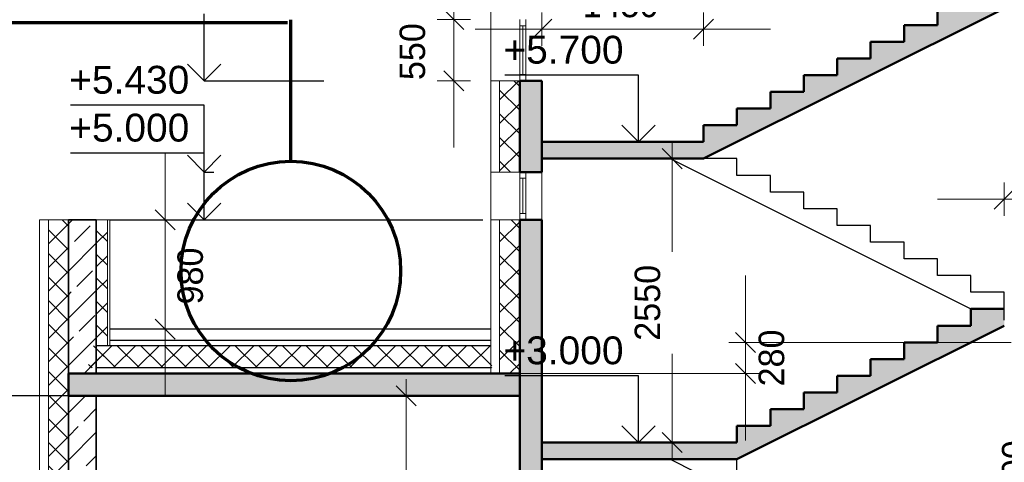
# Model space of a CAD drawing. Header units: millimetres. Extents: x 263826 to 1585445, y -423071 to 70137.
# Tile 247 of 256: x 521847 to 530684, y -87608 to -83633. Entities that reach past the tile are written whole.
import ezdxf

# ---------------------------------------------------------------- set-up
doc = ezdxf.new("R2010")
doc.units = ezdxf.units.MM
doc.layers.add('Standard', color=7, linetype='Continuous', lineweight=25)
doc.styles.add('ARIAL', font='arial.ttf')
doc.styles.add('Century Gothic', font='GOTHIC.TTF')
doc.styles.get("Standard").update_dxf_attribs({"font": 'arial.ttf'})
doc.dimstyles.new('DIMSTYLE_4', dxfattribs={"dimtxt": 229, "dimasz": 300, "dimexe": 0, "dimexo": 0, "dimgap": 114.5, "dimtad": 2, "dimdec": 0, "dimrnd": 1, "dimzin": 12, "dimdsep": 46, "dimtxsty": 'Century Gothic', "dimblk1": 'ALL_ML_STRICH', "dimblk2": 'ALL_ML_STRICH', "dimsah": 1, "dimcen": 0, "dimclrd": 256, "dimclre": 256, "dimclrt": 256, "dimadec": 0, "dimazin": 0, "dimtfac": 1, "dimtdec": 0, "dimtix": 1, "dimtmove": 2, "dimatfit": 3, "dimfxl": 0, "dimtzin": 0, "dimlwd": 0, "dimlwe": 13, "dimarcsym": 0})
doc.dimstyles.new('DIMSTYLE_5', dxfattribs={"dimtxt": 229, "dimasz": 300, "dimexe": 0, "dimexo": 0, "dimgap": 114.5, "dimtad": 0, "dimdec": 0, "dimrnd": 1, "dimzin": 12, "dimdsep": 46, "dimtxsty": 'Century Gothic', "dimblk1": 'ALL_ML_STRICH', "dimblk2": 'ALL_ML_STRICH', "dimsah": 1, "dimcen": 0, "dimclrd": 256, "dimclre": 256, "dimclrt": 256, "dimadec": 0, "dimazin": 0, "dimtfac": 1, "dimtdec": 0, "dimtix": 1, "dimtmove": 2, "dimatfit": 3, "dimfxl": 0, "dimtzin": 0, "dimlwd": 0, "dimlwe": 13, "dimarcsym": 0})
doc.dimstyles.get("Standard").update_dxf_attribs({"dimtxt": 0.18, "dimasz": 0.18, "dimexe": 0.18, "dimexo": 0.0625, "dimgap": 0.09, "dimtad": 0, "dimtih": 1, "dimtoh": 1, "dimdec": 4, "dimzin": 0, "dimdsep": 46, "dimtxsty": 'Standard', "dimcen": 0.09, "dimadec": 0, "dimazin": 0, "dimtfac": 1, "dimtdec": 4, "dimtofl": 0, "dimtmove": 0, "dimatfit": 3, "dimfxl": 1, "dimtolj": 1, "dimtzin": 0, "dimarcsym": 0})
pattern_1 = [(45, (277473.13, 108835.89), (-106.06602, 106.06602), []), (135, (277473.13, 108835.89), (-106.06602, -106.06602), [])]
pattern_2 = [(45, (277473.13, 108835.9), (-212.13203, 212.13203), []), (45, (277367.07, 108941.95), (-212.13203, 212.13203), [200, -70])]

# ---------------------------------------------------------------- blocks, each defined once
blk = doc.blocks.new('СЛОЖНЫЙ_ОБЪЕКТ_8')
at = {"layer": 'Standard', "color": 7, "linetype": 'Continuous', "lineweight": 50, "transparency": 33554687}
for p, q in [((253211.1, -195066.8), (252911.1, -195066.8)), ((252911.1, -195066.8), (252911.1, -195216.8)), ((250811.1, -196416.8), (253211.1, -195216.8)), ((252911.1, -195216.8), (252611.1, -195216.8)), ((252611.1, -195216.8), (252611.1, -195366.8)), ((252611.1, -195366.8), (252311.1, -195366.8)), ((252311.1, -195366.8), (252311.1, -195516.8)), ((252311.1, -195516.8), (252011.1, -195516.8)), ((252011.1, -195516.8), (252011.1, -195666.8)), ((252011.1, -195666.8), (251711.1, -195666.8)), ((251711.1, -195666.8), (251711.1, -195816.8)), ((251711.1, -195816.8), (251411.1, -195816.8)), ((251411.1, -195816.8), (251411.1, -195966.8)), ((251411.1, -195966.8), (251111.1, -195966.8)), ((251111.1, -195966.8), (251111.1, -196116.8)), ((251111.1, -196116.8), (250811.1, -196116.8)), ((250811.1, -196116.8), (250811.1, -196266.8))]:
    blk.add_line(p, q, dxfattribs=at)
blk = doc.blocks.new('СЛОЖНЫЙ_ОБЪЕКТ_9')
at = {"layer": 'Standard', "color": 7, "linetype": 'Continuous', "lineweight": 25, "transparency": 33554687}
for p, q in [((250211.1, -193716.8), (252911.1, -195066.8)), ((250811.1, -193716.8), (250511.1, -193716.8)), ((250811.1, -193866.8), (250811.1, -193716.8)), ((251111.1, -193866.8), (250811.1, -193866.8)), ((251111.1, -194016.8), (251111.1, -193866.8)), ((251411.1, -194016.8), (251111.1, -194016.8)), ((251411.1, -194166.8), (251411.1, -194016.8)), ((251711.1, -194166.8), (251411.1, -194166.8)), ((251711.1, -194316.8), (251711.1, -194166.8)), ((252011.1, -194316.8), (251711.1, -194316.8)), ((252011.1, -194466.8), (252011.1, -194316.8)), ((252311.1, -194466.8), (252011.1, -194466.8)), ((252311.1, -194616.8), (252311.1, -194466.8)), ((252611.1, -194616.8), (252311.1, -194616.8)), ((252611.1, -194766.8), (252611.1, -194616.8)), ((252911.1, -194766.8), (252611.1, -194766.8)), ((252911.1, -194916.8), (252911.1, -194766.8)), ((253211.1, -194916.8), (252911.1, -194916.8)), ((253211.1, -195166.8), (253211.1, -194916.8))]:
    blk.add_line(p, q, dxfattribs=at)
blk = doc.blocks.new('ALL_ML_STRICH')
at = {"color": 0, "linetype": 'ByBlock', "lineweight": -2}
for p, q in [((-0.3, -0.3), (0.3, 0.3)), ((0, -0.5), (0, 0.5)), ((-1, 0), (0.5, 0))]:
    blk.add_line(p, q, dxfattribs=at)
blk = doc.blocks.new('*D2356')
at = {"layer": 'DEFPOINTS', "color": 0, "linetype": 'Continuous', "lineweight": 0, "transparency": 16777216}
for p in [(530684.2, -85244.3), (532184.2, -85244.3), (532184.2, -85544.3)]:
    blk.add_point(p, dxfattribs=at)
at = {"layer": 'Standard', "color": 218, "linetype": 'Continuous', "lineweight": 0, "transparency": 16777216}
for p, q in [((530384.2, -85244.3), (530084.2, -85244.3)), ((530684.2, -85244.3), (532184.2, -85244.3)), ((532484.2, -85244.3), (532784.2, -85244.3))]:
    blk.add_line(p, q, dxfattribs=at)
at = {"layer": 'Standard', "color": 218, "linetype": 'Continuous', "lineweight": 13, "transparency": 16777216}
blk.add_line((532184.2, -85544.3), (532184.2, -85244.3), dxfattribs=at)
at = {"layer": 'Standard', "color": 218, "linetype": 'Continuous', "lineweight": 0, "transparency": 16777216, "xscale": 300, "yscale": 300, "zscale": 300}
blk.add_blockref('ALL_ML_STRICH', (530684.2, -85244.3), dxfattribs=at)
at = {"layer": 'Standard', "color": 218, "linetype": 'Continuous', "lineweight": 0, "transparency": 16777216, "xscale": 300, "yscale": 300, "zscale": 300, "rotation": 180}
blk.add_blockref('ALL_ML_STRICH', (532184.2, -85244.3), dxfattribs=at)
at = {"layer": 'Standard', "color": 218, "linetype": 'Continuous', "lineweight": 13, "transparency": 16777216, "insert": (531414.5, -85024.1), "char_height": 229, "width": 654.286, "attachment_point": 5, "style": 'Century Gothic'}
blk.add_mtext('1500', dxfattribs=at)
blk = doc.blocks.new('*D2362')
at = {"layer": 'DEFPOINTS', "color": 0, "linetype": 'Continuous', "lineweight": 0, "transparency": 16777216}
for p in [(526534.2, -83718), (527984.2, -83718), (527984.2, -83718)]:
    blk.add_point(p, dxfattribs=at)
at = {"layer": 'Standard', "color": 218, "linetype": 'Continuous', "lineweight": 0, "transparency": 16777216}
for p, q in [((526234.2, -83718), (525934.2, -83718)), ((526534.2, -83718), (527984.2, -83718)), ((528284.2, -83718), (528584.2, -83718))]:
    blk.add_line(p, q, dxfattribs=at)
at = {"layer": 'Standard', "color": 218, "linetype": 'Continuous', "lineweight": 0, "transparency": 16777216, "xscale": 300, "yscale": 300, "zscale": 300}
blk.add_blockref('ALL_ML_STRICH', (526534.2, -83718), dxfattribs=at)
at = {"layer": 'Standard', "color": 218, "linetype": 'Continuous', "lineweight": 0, "transparency": 16777216, "xscale": 300, "yscale": 300, "zscale": 300, "rotation": 180}
blk.add_blockref('ALL_ML_STRICH', (527984.2, -83718), dxfattribs=at)
at = {"layer": 'Standard', "color": 218, "linetype": 'Continuous', "lineweight": 13, "transparency": 16777216, "insert": (527239.5, -83497.7), "char_height": 229, "width": 654.286, "attachment_point": 5, "style": 'Century Gothic'}
blk.add_mtext('1450', dxfattribs=at)
blk = doc.blocks.new('*D2348')
at = {"layer": 'DEFPOINTS', "color": 0, "linetype": 'Continuous', "lineweight": 0, "transparency": 16777216}
for p in [(523152.3, -85430.9), (523152.3, -85430.9), (523152.3, -86410.9)]:
    blk.add_point(p, dxfattribs=at)
at = {"layer": 'Standard', "color": 218, "linetype": 'Continuous', "lineweight": 0, "transparency": 16777216}
for p, q in [((523152.3, -85130.9), (523152.3, -84830.9)), ((523152.3, -86410.9), (523152.3, -85430.9)), ((523152.3, -86710.9), (523152.3, -87010.9))]:
    blk.add_line(p, q, dxfattribs=at)
at = {"layer": 'Standard', "color": 218, "linetype": 'Continuous', "lineweight": 0, "transparency": 16777216, "xscale": 300, "yscale": 300, "zscale": 300}
for p, rotation in [((523152.3, -85430.9), 270), ((523152.3, -86410.9), 90)]:
    blk.add_blockref('ALL_ML_STRICH', p, dxfattribs=dict(at, rotation=rotation))
at = {"layer": 'Standard', "color": 218, "linetype": 'Continuous', "lineweight": 13, "transparency": 16777216, "insert": (523378.3, -85934.8), "char_height": 229, "width": 490.714, "attachment_point": 5, "rotation": 90, "style": 'Century Gothic'}
blk.add_mtext('980', dxfattribs=at)
blk = doc.blocks.new('*D2299')
at = {"layer": 'DEFPOINTS', "color": 0, "linetype": 'Continuous', "lineweight": 0, "transparency": 16777216}
for p in [(525742.6, -83630.9), (525742.6, -83630.9), (525742.6, -84180.9)]:
    blk.add_point(p, dxfattribs=at)
at = {"layer": 'Standard', "color": 218, "linetype": 'Continuous', "lineweight": 0, "transparency": 16777216}
for p, q in [((525742.6, -83330.9), (525742.6, -83030.9)), ((525742.6, -84180.9), (525742.6, -83630.9)), ((525742.6, -84480.9), (525742.6, -84780.9))]:
    blk.add_line(p, q, dxfattribs=at)
at = {"layer": 'Standard', "color": 218, "linetype": 'Continuous', "lineweight": 0, "transparency": 16777216, "xscale": 300, "yscale": 300, "zscale": 300}
for p, rotation in [((525742.6, -83630.9), 270), ((525742.6, -84180.9), 90)]:
    blk.add_blockref('ALL_ML_STRICH', p, dxfattribs=dict(at, rotation=rotation))
at = {"layer": 'Standard', "color": 218, "linetype": 'Continuous', "lineweight": 13, "transparency": 16777216, "insert": (525372.4, -83919.8), "char_height": 229, "width": 490.714, "attachment_point": 5, "rotation": 90, "style": 'Century Gothic'}
blk.add_mtext('550', dxfattribs=at)
blk = doc.blocks.new('*D2300')
at = {"layer": 'DEFPOINTS', "color": 0, "linetype": 'Continuous', "lineweight": 0, "transparency": 16777216}
for p in [(525742.6, -82430.9), (525742.6, -82430.9), (525742.6, -83630.9)]:
    blk.add_point(p, dxfattribs=at)
at = {"layer": 'Standard', "color": 218, "linetype": 'Continuous', "lineweight": 0, "transparency": 16777216}
for p, q in [((525742.6, -82130.9), (525742.6, -81830.9)), ((525742.6, -83630.9), (525742.6, -82430.9)), ((525742.6, -83930.9), (525742.6, -84230.9))]:
    blk.add_line(p, q, dxfattribs=at)
at = {"layer": 'Standard', "color": 218, "linetype": 'Continuous', "lineweight": 0, "transparency": 16777216, "xscale": 300, "yscale": 300, "zscale": 300}
for p, rotation in [((525742.6, -82430.9), 270), ((525742.6, -83630.9), 90)]:
    blk.add_blockref('ALL_ML_STRICH', p, dxfattribs=dict(at, rotation=rotation))
at = {"layer": 'Standard', "color": 218, "linetype": 'Continuous', "lineweight": 13, "transparency": 16777216, "insert": (525522.4, -83050.7), "char_height": 229, "width": 654.286, "attachment_point": 5, "rotation": 90, "style": 'Century Gothic'}
blk.add_mtext('1200', dxfattribs=at)
blk = doc.blocks.new('COMPLEX_ELEVATIONDIM_6')
at = {"layer": 'Standard', "color": 7, "linetype": 'Continuous', "lineweight": 25, "transparency": 33554687}
for p, q in [((246029.5, -193016.8), (246029.5, -192416.8)), ((246029.5, -193016.8), (245879.5, -192866.8)), ((246029.5, -193016.8), (246179.5, -192866.8)), ((246029.5, -193016.8), (246029.5, -193016.8)), ((246029.5, -193016.8), (246029.5, -193016.8)), ((246029.5, -193016.8), (247103.7, -193016.8)), ((246029.5, -193016.8), (246029.5, -193016.8)), ((246029.5, -193016.8), (246029.5, -193016.8)), ((246029.5, -193236.8), (244829.5, -193236.8)), ((246029.5, -193836.8), (246029.5, -193236.8)), ((246029.5, -193666.8), (244829.5, -193666.8)), ((246029.5, -193836.8), (245879.5, -193686.8)), ((246029.5, -194266.8), (246029.5, -193666.8)), ((246029.5, -193836.8), (246179.5, -193686.8)), ((246029.5, -193836.8), (246029.5, -193836.8)), ((246029.5, -193836.8), (246029.5, -193836.8)), ((246029.5, -193836.8), (246116.6, -193836.8)), ((246029.5, -193836.8), (246029.5, -193836.8)), ((246029.5, -193836.8), (246029.5, -193836.8)), ((246029.5, -194266.8), (245879.5, -194116.8)), ((246029.5, -194266.8), (246179.5, -194116.8)), ((246029.5, -194266.8), (246029.5, -194266.8)), ((246029.5, -194266.8), (246029.5, -194266.8)), ((246029.5, -194266.8), (246116.6, -194266.8)), ((246029.5, -194266.8), (246029.5, -194266.8)), ((246029.5, -194266.8), (246029.5, -194266.8))]:
    blk.add_line(p, q, dxfattribs=at)
at = {"layer": 'Standard', "color": 7, "linetype": 'Continuous', "lineweight": 25, "transparency": 33554687, "char_height": 250, "width": 1202.212, "attachment_point": 7, "style": 'ARIAL'}
for s, insert in [('\\W1.00;+5.430', (244818.3, -193136.8)), ('\\W1.00;+5.000', (244818.3, -193566.8))]:
    blk.add_mtext(s, dxfattribs=dict(at, insert=insert))
blk = doc.blocks.new('СЛОЖНЫЙ_ОБЪЕКТ_77')
at = {"layer": 'Standard', "linetype": 'Continuous', "lineweight": 25, "true_color": 0xf1f1f1, "transparency": 33554687}
blk.add_hatch(color=7, dxfattribs=at).paths.add_polyline_path([(253211.1, -192216.8), (252911.1, -192216.8), (252911.1, -192366.8), (252611.1, -192366.8), (252611.1, -192516.8), (252311.1, -192516.8), (252311.1, -192666.8), (252011.1, -192666.8), (252011.1, -192816.8), (251711.1, -192816.8), (251711.1, -192966.8), (251411.1, -192966.8), (251411.1, -193116.8), (251111.1, -193116.8), (251111.1, -193266.8), (250811.1, -193266.8), (250811.1, -193416.8), (250511.1, -193416.8), (250511.1, -193566.8), (249061.1, -193566.8), (249061.1, -193716.8), (250511.1, -193716.8), (253251.1, -192346.8), (253211.1, -192366.8)])
at = {"layer": 'Standard', "color": 7, "linetype": 'Continuous', "lineweight": 50, "transparency": 33554687}
for p, q in [((253211.1, -192216.8), (252911.1, -192216.8)), ((252911.1, -192216.8), (252911.1, -192366.8)), ((250511.1, -193716.8), (253251.1, -192346.8)), ((252911.1, -192366.8), (252611.1, -192366.8)), ((252611.1, -192366.8), (252611.1, -192516.8)), ((252611.1, -192516.8), (252311.1, -192516.8)), ((252311.1, -192516.8), (252311.1, -192666.8)), ((252311.1, -192666.8), (252011.1, -192666.8)), ((252011.1, -192666.8), (252011.1, -192816.8)), ((252011.1, -192816.8), (251711.1, -192816.8)), ((251711.1, -192816.8), (251711.1, -192966.8)), ((251711.1, -192966.8), (251411.1, -192966.8)), ((251411.1, -192966.8), (251411.1, -193116.8)), ((251411.1, -193116.8), (251111.1, -193116.8)), ((251111.1, -193116.8), (251111.1, -193266.8)), ((251111.1, -193266.8), (250811.1, -193266.8)), ((250811.1, -193266.8), (250811.1, -193416.8)), ((250811.1, -193416.8), (250511.1, -193416.8)), ((250511.1, -193416.8), (250511.1, -193566.8)), ((250511.1, -193566.8), (250511.1, -193416.8)), ((250511.1, -193566.8), (249061.1, -193566.8)), ((250511.1, -193716.8), (249061.1, -193716.8))]:
    blk.add_line(p, q, dxfattribs=at)
blk = doc.blocks.new('COMPLEX_ELEVATIONDIM_7')
at = {"layer": 'Standard', "color": 7, "linetype": 'Continuous', "lineweight": 25, "transparency": 33554687}
for p, q in [((249926.9, -192966.8), (248726.9, -192966.8)), ((249926.9, -193566.8), (249926.9, -192966.8)), ((249926.9, -193566.8), (249776.9, -193416.8)), ((249926.9, -193566.8), (250076.9, -193416.8)), ((249926.9, -193566.8), (249926.9, -193566.8)), ((249926.9, -193566.8), (249926.9, -193566.8)), ((249926.9, -193566.8), (249926.9, -193566.8)), ((249926.9, -193566.8), (249926.9, -193566.8)), ((249926.9, -195666.8), (248726.9, -195666.8)), ((249926.9, -196266.8), (249926.9, -195666.8)), ((249926.9, -196266.8), (249776.9, -196116.8)), ((249926.9, -196266.8), (250076.9, -196116.8)), ((249926.9, -196266.8), (249926.9, -196266.8)), ((249926.9, -196266.8), (249926.9, -196266.8)), ((249926.9, -196266.8), (249926.9, -196266.8)), ((249926.9, -196266.8), (249926.9, -196266.8))]:
    blk.add_line(p, q, dxfattribs=at)
at = {"layer": 'Standard', "color": 7, "linetype": 'Continuous', "lineweight": 25, "transparency": 33554687, "char_height": 250, "width": 1202.212, "attachment_point": 7, "style": 'ARIAL'}
for s, insert in [('\\W1.00;+5.700', (248715.6, -192866.8)), ('\\W1.00;+3.000', (248715.6, -195566.8))]:
    blk.add_mtext(s, dxfattribs=dict(at, insert=insert))
blk = doc.blocks.new('*D2307')
at = {"layer": 'DEFPOINTS', "color": 0, "linetype": 'Continuous', "lineweight": 0, "transparency": 16777216}
for p in [(527702.7, -84880.9), (527702.7, -84880.9), (527702.7, -87430.9)]:
    blk.add_point(p, dxfattribs=at)
at = {"layer": 'Standard', "color": 218, "linetype": 'Continuous', "lineweight": 0, "transparency": 16777216}
for p, q in [((527702.7, -85180.9), (527702.7, -85717.7)), ((527702.7, -87130.9), (527702.7, -86633.7))]:
    blk.add_line(p, q, dxfattribs=at)
at = {"layer": 'Standard', "color": 218, "linetype": 'Continuous', "lineweight": 0, "transparency": 16777216, "xscale": 300, "yscale": 300, "zscale": 300}
for p, rotation in [((527702.7, -84880.9), 90), ((527702.7, -87430.9), 270)]:
    blk.add_blockref('ALL_ML_STRICH', p, dxfattribs=dict(at, rotation=rotation))
at = {"layer": 'Standard', "color": 218, "linetype": 'Continuous', "lineweight": 13, "transparency": 16777216, "insert": (527482.4, -86175.7), "char_height": 229, "width": 654.286, "attachment_point": 5, "rotation": 90, "style": 'Century Gothic'}
blk.add_mtext('2550', dxfattribs=at)
blk = doc.blocks.new('*D2295')
at = {"layer": 'DEFPOINTS', "color": 0, "linetype": 'Continuous', "lineweight": 0, "transparency": 16777216}
for p in [(530999.1, -86530.9), (530999.1, -86530.9), (530999.1, -88930.9)]:
    blk.add_point(p, dxfattribs=at)
at = {"layer": 'Standard', "color": 218, "linetype": 'Continuous', "lineweight": 0, "transparency": 16777216}
for p, q in [((530999.1, -86830.9), (530999.1, -87292.7)), ((530999.1, -88630.9), (530999.1, -88208.7))]:
    blk.add_line(p, q, dxfattribs=at)
at = {"layer": 'Standard', "color": 218, "linetype": 'Continuous', "lineweight": 0, "transparency": 16777216, "xscale": 300, "yscale": 300, "zscale": 300}
for p, rotation in [((530999.1, -86530.9), 90), ((530999.1, -88930.9), 270)]:
    blk.add_blockref('ALL_ML_STRICH', p, dxfattribs=dict(at, rotation=rotation))
at = {"layer": 'Standard', "color": 218, "linetype": 'Continuous', "lineweight": 13, "transparency": 16777216, "insert": (530778.9, -87750.7), "char_height": 229, "width": 654.286, "attachment_point": 5, "rotation": 90, "style": 'Century Gothic'}
blk.add_mtext('2400', dxfattribs=at)
blk = doc.blocks.new('*D2297')
at = {"layer": 'DEFPOINTS', "color": 0, "linetype": 'Continuous', "lineweight": 0, "transparency": 16777216}
for p in [(525316.5, -87010.9), (525316.5, -87010.9), (525316.5, -90430.9)]:
    blk.add_point(p, dxfattribs=at)
at = {"layer": 'Standard', "color": 218, "linetype": 'Continuous', "lineweight": 0, "transparency": 16777216}
for p, q in [((525316.5, -87310.9), (525316.5, -88283.5)), ((525316.5, -90130.9), (525316.5, -89197.8))]:
    blk.add_line(p, q, dxfattribs=at)
at = {"layer": 'Standard', "color": 218, "linetype": 'Continuous', "lineweight": 0, "transparency": 16777216, "xscale": 300, "yscale": 300, "zscale": 300}
for p, rotation in [((525316.5, -87010.9), 90), ((525316.5, -90430.9), 270)]:
    blk.add_blockref('ALL_ML_STRICH', p, dxfattribs=dict(at, rotation=rotation))
at = {"layer": 'Standard', "color": 218, "linetype": 'Continuous', "lineweight": 13, "transparency": 16777216, "insert": (525096.2, -88740.7), "char_height": 229, "width": 654.286, "attachment_point": 5, "rotation": 90, "style": 'Century Gothic'}
blk.add_mtext('3420', dxfattribs=at)
blk = doc.blocks.new('*D2365')
at = {"layer": 'DEFPOINTS', "color": 0, "linetype": 'Continuous', "lineweight": 0, "transparency": 16777216}
for p in [(528360.9, -86530.9), (530746.3, -86530.9), (526334.2, -86810.9)]:
    blk.add_point(p, dxfattribs=at)
at = {"layer": 'Standard', "color": 218, "linetype": 'Continuous', "lineweight": 0, "transparency": 16777216}
for p, q in [((528360.9, -86230.9), (528360.9, -85930.9)), ((528360.9, -86810.9), (528360.9, -86530.9)), ((528360.9, -87110.9), (528360.9, -87410.9))]:
    blk.add_line(p, q, dxfattribs=at)
at = {"layer": 'Standard', "color": 218, "linetype": 'Continuous', "lineweight": 13, "transparency": 16777216}
for p, q in [((530746.3, -86530.9), (528360.9, -86530.9)), ((526334.2, -86810.9), (528360.9, -86810.9))]:
    blk.add_line(p, q, dxfattribs=at)
at = {"layer": 'Standard', "color": 218, "linetype": 'Continuous', "lineweight": 0, "transparency": 16777216, "xscale": 300, "yscale": 300, "zscale": 300}
for p, rotation in [((528360.9, -86530.9), 270), ((528360.9, -86810.9), 90)]:
    blk.add_blockref('ALL_ML_STRICH', p, dxfattribs=dict(at, rotation=rotation))
at = {"layer": 'Standard', "color": 218, "linetype": 'Continuous', "lineweight": 13, "transparency": 16777216, "insert": (528595.6, -86670.9), "char_height": 229, "attachment_point": 5, "rotation": 90, "style": 'Century Gothic'}
blk.add_mtext('280', dxfattribs=at)
blk = doc.blocks.new('*D2366')
at = {"color": 0, "lineweight": -2, "transparency": 16777216}
for p, q in [((523152.2, -87010.9), (521166.6, -87010.9)), ((521166.8, -87011.1), (521166.8, -88800.7)), ((521166.8, -90590.7), (521166.8, -88801.1)), ((523115.9, -90590.9), (521166.6, -90590.9))]:
    blk.add_line(p, q, dxfattribs=at)
at = {"color": 0, "transparency": 16777216}
for points in [[(521166.8, -87011.1), (521166.8, -87011.1), (521166.8, -87010.9)], [(521166.8, -90590.7), (521166.8, -90590.7), (521166.8, -90590.9)]]:
    blk.add_solid(points, dxfattribs=at)
at = {"layer": 'DEFPOINTS', "color": 0, "transparency": 16777216}
for p in [(521166.8, -87010.9), (523152.3, -87010.9), (523115.9, -90590.9)]:
    blk.add_point(p, dxfattribs=at)
at = {"color": 0, "transparency": 16777216, "insert": (521166.8, -88800.9), "char_height": 0.18, "attachment_point": 5}
blk.add_mtext('\\A1;3580.0000', dxfattribs=at)

msp = doc.modelspace()

# ---------------------------------------------------------------- hatches: boundary and pattern name
at = {"layer": 'Standard', "linetype": 'Continuous', "lineweight": 18, "transparency": 33554687}
h = msp.add_hatch(dxfattribs=at)
h.set_pattern_fill('__________6', color=41, scale=100, style=0, pattern_type=2)
h.set_pattern_definition(pattern_1)
h.paths.add_polyline_path([(526154.21797, -84180.92275), (526154.21797, -85000.93222), (526334.21775, -85000.93222), (526334.21775, -84180.92275)], flags=0)
at = {"layer": 'Standard', "linetype": 'Continuous', "lineweight": 25, "true_color": 0xf1f1f1, "transparency": 33554687}
for points in [[(526334.21797, -85000.93222), (526534.21797, -85000.93222), (526534.21797, -84180.92275), (526334.21797, -84180.92275)], [(526334.21797, -85430.92275), (526334.21797, -90590.92275), (526534.21797, -90590.92275), (526534.21797, -85430.92275)], [(530084.21763, -86380.92275), (530084.21763, -86530.92275), (529784.21763, -86530.92275), (529784.21763, -86680.92275), (529484.21763, -86680.92275), (529484.21763, -86830.92275), (529184.21763, -86830.92275), (529184.21763, -86980.92275), (528884.21763, -86980.92275), (528884.21763, -87130.92275), (528584.21763, -87130.92275), (528584.21763, -87280.92275), (528284.21763, -87280.92275), (528284.21763, -87430.92275), (527984.21763, -87430.92275), (527984.21763, -87580.92275), (528284.21763, -87580.92275), (530684.21763, -86380.92275), (530684.21763, -86230.92275), (530384.21763, -86230.92275), (530384.21763, -86380.92275)], [(526334.21797, -86810.92275), (522284.21797, -86810.92275), (522284.21797, -87010.92275), (526334.21797, -87010.92275)], [(527984.21763, -87430.92275), (526534.21797, -87430.92275), (526534.21797, -87580.92275), (527984.21763, -87580.92275)]]:
    msp.add_hatch(color=7, dxfattribs=at).paths.add_polyline_path(points)
at = {"layer": 'Standard', "linetype": 'Continuous', "lineweight": 18, "transparency": 33554687}
h = msp.add_hatch(dxfattribs=at)
h.set_pattern_fill('__________6', color=41, scale=100, style=0, pattern_type=2)
h.set_pattern_definition(pattern_1)
h.paths.add_polyline_path([(522104.21781, -90590.92275), (522284.21765, -90590.92275), (522284.21765, -87522.18265), (522284.21781, -87522.18265), (522284.21781, -87342.18265), (522284.21797, -87342.18265), (522284.21797, -85430.92275), (522104.21781, -85430.92275)], flags=0)
at = {"layer": 'Standard', "linetype": 'Continuous', "lineweight": 18, "true_color": 0xc8aaf3, "transparency": 33554687}
h = msp.add_hatch(dxfattribs=at)
h.set_pattern_fill('__________7', color=191, scale=100, style=0, pattern_type=2)
h.set_pattern_definition(pattern_2)
h.paths.add_polyline_path([(522534.21797, -86810.92275), (522534.21797, -85430.92275), (522284.21797, -85430.92275), (522284.21797, -86810.92275)], flags=0)
at = {"layer": 'Standard', "linetype": 'Continuous', "lineweight": 18, "transparency": 33554687}
h = msp.add_hatch(dxfattribs=at)
h.set_pattern_fill('__________6', color=41, scale=100, style=0, pattern_type=2)
h.set_pattern_definition(pattern_1)
h.paths.add_polyline_path([(522634.21797, -86760.92275), (522634.21797, -85430.92275), (522534.21797, -85430.92275), (522534.21797, -86760.92275)], flags=0)
h = msp.add_hatch(dxfattribs=at)
h.set_pattern_fill('__________6', color=41, scale=100, style=0, pattern_type=2)
h.set_pattern_definition(pattern_1)
h.paths.add_polyline_path([(526154.21797, -86810.92275), (526334.21797, -86810.92275), (526334.21797, -85430.92275), (526154.21797, -85430.92275)], flags=0)
h = msp.add_hatch(dxfattribs=at)
h.set_pattern_fill('__________6', color=41, scale=100, style=0, pattern_type=2)
h.set_pattern_definition(pattern_1)
h.paths.add_polyline_path([(522464.21797, -86560.92275), (522464.21797, -86760.92275), (526084.21797, -86760.92275), (526084.21797, -86560.92275)], flags=0)
at = {"layer": 'Standard', "linetype": 'Continuous', "lineweight": 18, "true_color": 0xc8aaf3, "transparency": 33554687}
h = msp.add_hatch(dxfattribs=at)
h.set_pattern_fill('__________7', color=191, scale=100, style=0, pattern_type=2)
h.set_pattern_definition(pattern_2)
h.paths.add_polyline_path([(522534.21797, -87010.92275), (522284.21797, -87010.92275), (522284.21797, -90590.92275), (522534.21797, -90590.92275)], flags=0)

# ---------------------------------------------------------------- linework, layer by layer
at = {"layer": 'Standard', "color": 7, "linetype": 'Continuous', "lineweight": 13, "transparency": 33554687}
for p, q in [((526074.21797, -86810.92275), (526074.21797, -82430.93222)), ((526334.21797, -83630.92275), (526334.21797, -83686.92275)), ((526334.21797, -83686.92275), (526390.21797, -83686.92275)), ((526334.21797, -83686.92275), (526334.21797, -84124.92275)), ((526362.21797, -83686.92275), (526362.21797, -84124.92275)), ((526390.21797, -83686.92275), (526390.21797, -83630.92275)), ((526390.21797, -84124.92275), (526390.21797, -83686.92275)), ((526334.21797, -84124.92275), (526334.21797, -84180.92275)), ((526390.21797, -84124.92275), (526334.21797, -84124.92275)), ((526390.21797, -84180.92275), (526390.21797, -84124.92275)), ((526094.21797, -84180.92275), (526074.21797, -84180.92275)), ((526154.21797, -84180.92275), (526094.21797, -84180.92275)), ((526074.21797, -85000.93222), (526094.21797, -85000.93222)), ((526094.21797, -85000.93222), (526154.21797, -85000.93222)), ((526334.21797, -85000.93222), (526334.21797, -85056.93222)), ((526390.21797, -85056.93222), (526390.21797, -85000.93222)), ((526534.21797, -85000.93222), (526534.21797, -85430.92275)), ((526334.21797, -85056.93222), (526390.21797, -85056.93222)), ((526334.21797, -85056.93222), (526334.21797, -85374.92275)), ((526362.21797, -85056.93222), (526362.21797, -85374.92275)), ((526390.21797, -85374.92275), (526390.21797, -85056.93222)), ((522024.21781, -85430.92275), (522024.21781, -90430.92275)), ((522654.21797, -85430.92275), (522024.21781, -85430.92275)), ((522104.21781, -85430.92275), (522104.21781, -90430.92275)), ((522654.21797, -85430.92275), (522654.21797, -86560.92275)), ((526094.21797, -85430.92275), (526074.21797, -85430.92275)), ((526154.21797, -85430.92275), (526094.21797, -85430.92275)), ((526334.21797, -85374.92275), (526334.21797, -85430.92275)), ((526390.21797, -85374.92275), (526334.21797, -85374.92275)), ((526390.21797, -85430.92275), (526390.21797, -85374.92275))]:
    msp.add_line(p, q, dxfattribs=at)
at = {"layer": 'Standard', "color": 136, "linetype": 'Continuous', "lineweight": 70, "transparency": 33554687}
for p, q in [((518641.24093, -83657.38359), (524251.24093, -83657.38359)), ((524280.22936, -84904.79667), (524280.22936, -83634.79667))]:
    msp.add_line(p, q, dxfattribs=at)
at = {"layer": 'Standard', "color": 41, "linetype": 'Continuous', "lineweight": 13, "transparency": 33554687}
for p, q in [((526334.21775, -84180.92275), (526154.21797, -84180.92275)), ((526154.21797, -84180.92275), (526154.21797, -85000.93222)), ((526154.21797, -85000.93222), (526334.21775, -85000.93222)), ((526334.21775, -85000.93222), (526334.21775, -84980.93222)), ((522634.21797, -85430.92275), (522634.21797, -86560.92275)), ((526334.21775, -85430.92275), (526154.21797, -85430.92275)), ((526154.21797, -85430.92275), (526154.21797, -86810.92275))]:
    msp.add_line(p, q, dxfattribs=at)
at = {"layer": 'Standard', "color": 41, "linetype": 'Continuous', "lineweight": 50, "transparency": 33554687}
msp.add_line((526334.21775, -85000.93222), (526334.21775, -84180.92275), dxfattribs=at)
at = {"layer": 'Standard', "color": 7, "linetype": 'Continuous', "lineweight": 50, "transparency": 33554687}
for p, q in [((526390.21797, -84180.92275), (526334.21797, -84180.92275)), ((526334.21797, -84180.92275), (526334.21797, -85000.93222)), ((526534.21797, -84180.92275), (526390.21797, -84180.92275)), ((526534.21797, -85000.93222), (526534.21797, -84180.92275)), ((526334.21797, -85000.93222), (526390.21797, -85000.93222)), ((526390.21797, -85000.93222), (526534.21797, -85000.93222)), ((526390.21797, -85430.92275), (526334.21797, -85430.92275)), ((526334.21797, -85430.92275), (526334.21797, -90590.92275)), ((526534.21797, -85430.92275), (526390.21797, -85430.92275)), ((526534.21797, -90590.92275), (526534.21797, -85430.92275)), ((522284.21797, -86810.92275), (522284.21797, -87010.92275)), ((526334.21797, -86810.92275), (522284.21797, -86810.92275)), ((526334.21797, -87010.92275), (522284.21797, -87010.92275)), ((527984.21763, -87430.92275), (526534.21797, -87430.92275)), ((528284.21763, -87430.92275), (527984.21763, -87430.92275)), ((527984.21763, -87580.92275), (526534.21797, -87580.92275)), ((527984.21763, -87580.92275), (528284.21763, -87580.92275))]:
    msp.add_line(p, q, dxfattribs=at)
at = {"layer": 'Standard', "color": 191, "linetype": 'Continuous', "lineweight": 35, "true_color": 0xc8aaf3, "transparency": 33554687}
for p, q in [((522284.21797, -85430.92275), (522284.21797, -86810.92275)), ((522284.21797, -85430.92275), (522534.21797, -85430.92275)), ((522534.21797, -85430.92275), (522534.21797, -86810.92275)), ((522284.21797, -86710.92275), (522284.21797, -90430.92275)), ((522534.21797, -86710.92275), (522534.21797, -86810.92275)), ((522534.21797, -86710.92275), (522534.21797, -86810.92275)), ((522534.21797, -87010.92275), (522534.21797, -90430.92275))]:
    msp.add_line(p, q, dxfattribs=at)
at = {"layer": 'Standard', "color": 7, "linetype": 'Continuous', "lineweight": 25, "transparency": 33554687}
for p, q in [((522654.21797, -85430.92275), (526004.21797, -85430.92275)), ((526074.21797, -86410.92275), (522654.21797, -86410.92275)), ((522654.21797, -86510.92275), (526074.21797, -86510.92275)), ((526074.21797, -86560.92275), (522534.21797, -86560.92275)), ((526074.21797, -86760.92275), (522534.21797, -86760.92275)), ((527684.21763, -87580.92275), (530684.21763, -89080.92275)), ((528284.21763, -87730.92275), (528284.21763, -87580.92275))]:
    msp.add_line(p, q, dxfattribs=at)
at = {"layer": 'Standard', "color": 136, "linetype": 'Continuous', "lineweight": 70, "transparency": 33554687}
msp.add_circle((524280.22936, -85890.54867), 985.75201, dxfattribs=at)

# ---------------------------------------------------------------- block references
at = {"layer": 'Standard', "color": 7, "linetype": 'Continuous', "lineweight": 25, "transparency": 33554687}
for name in ['COMPLEX_ELEVATIONDIM_6', 'COMPLEX_ELEVATIONDIM_7', 'СЛОЖНЫЙ_ОБЪЕКТ_9']:
    msp.add_blockref(name, (277473.13288, 108835.88877), dxfattribs=at)
at = {"layer": 'Standard', "color": 7, "linetype": 'Continuous', "lineweight": 50, "transparency": 33554687}
for name in ['СЛОЖНЫЙ_ОБЪЕКТ_77', 'СЛОЖНЫЙ_ОБЪЕКТ_8']:
    msp.add_blockref(name, (277473.13288, 108835.88877), dxfattribs=at)

# ---------------------------------------------------------------- dimensions: what is measured, and where the dimension line sits
dim = msp.add_linear_dim(base=(521166.81141, -87010.92275), p1=(523115.94502, -90590.92275), p2=(523152.27315, -87010.92275), angle=90, dimstyle='Standard')
dim.commit()
dim.dimension.update_dxf_attribs({"geometry": '*D2366', "text_midpoint": (521166.81141, -88800.92275)})
at = {"layer": 'Standard', "color": 218, "linetype": 'Continuous', "lineweight": 13, "true_color": 0x500050, "transparency": 33554687}
for base, p1, p2, dimstyle, picture, middle in [((525742.64774, -82430.93222), (525742.64774, -83630.92275), (525742.64774, -82430.93222), 'DIMSTYLE_4', '*D2300', (525522.38771, -83050.67615)), ((525742.64774, -83630.92275), (525742.64774, -84180.92275), (525742.64774, -83630.92275), 'DIMSTYLE_4', '*D2299', (525372.38771, -83919.81687)), ((527702.70432, -84880.92275), (527702.70432, -87430.92275), (527702.70432, -84880.92275), 'DIMSTYLE_4', '*D2307', (527482.44429, -86175.67142)), ((523152.27315, -85430.92275), (523152.27315, -86410.92275), (523152.27315, -85430.92275), 'DIMSTYLE_5', '*D2348', (523378.29321, -85934.81687)), ((530999.14031, -86530.92275), (530999.14031, -88930.92275), (530999.14031, -86530.92275), 'DIMSTYLE_4', '*D2295', (530778.88028, -87750.67142)), ((525316.46552, -87010.92275), (525316.46552, -90430.92275), (525316.46552, -87010.92275), 'DIMSTYLE_4', '*D2297', (525096.20549, -88740.67142))]:
    dim = msp.add_linear_dim(base=base, p1=p1, p2=p2, angle=90, dimstyle=dimstyle, override={"dimpost": '<>', "dimclrd": 218, "dimclre": 218, "dimclrt": 218, "dimlwd": 0, "dimlwe": 13}, dxfattribs=at)
    dim.commit()
    dim.dimension.update_dxf_attribs({"geometry": picture, "text_midpoint": middle, "dimtype": 160})
for base, p1, p2, picture, middle in [((527984.21763, -83717.96978), (526534.21797, -83717.96978), (527984.21763, -83717.96978), '*D2362', (527239.46914, -83497.70975)), ((532184.21763, -85244.31784), (530684.21763, -85244.31784), (532184.21763, -85544.31784), '*D2356', (531414.46897, -85024.05781))]:
    dim = msp.add_linear_dim(base=base, p1=p1, p2=p2, dimstyle='DIMSTYLE_4', override={"dimpost": '<>', "dimclrd": 218, "dimclre": 218, "dimclrt": 218, "dimlwd": 0, "dimlwe": 13}, dxfattribs=at)
    dim.commit()
    dim.dimension.update_dxf_attribs({"geometry": picture, "text_midpoint": middle, "dimtype": 160})
dim = msp.add_linear_dim(base=(528360.8665, -86530.92275), p1=(526334.21797, -86810.92275), p2=(530746.33376, -86530.92275), angle=90, dimstyle='DIMSTYLE_4', override={"dimpost": '<>', "dimclrd": 218, "dimclre": 218, "dimclrt": 218}, dxfattribs=at)
dim.commit()
dim.dimension.update_dxf_attribs({"geometry": '*D2365', "text_midpoint": (528595.62653, -86670.92275)})

doc.saveas('drawing.dxf')
